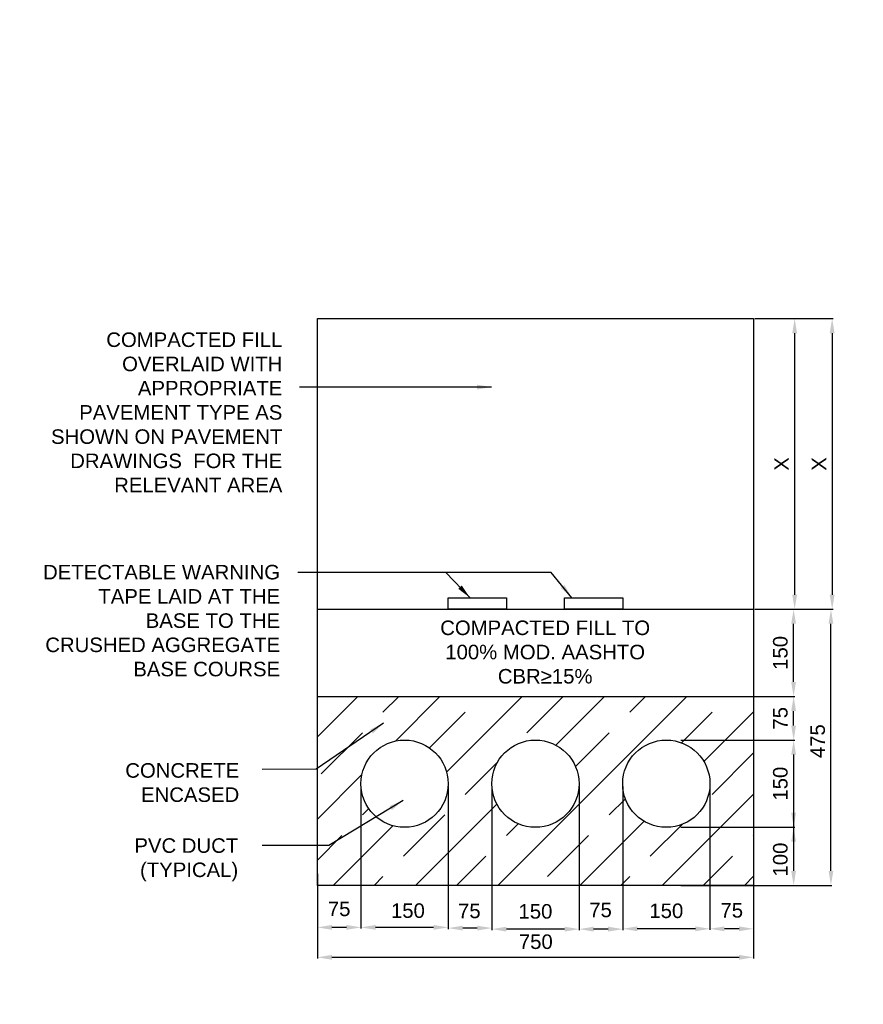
# Model space of a CAD drawing. Header units: metres. Extents: x -4024927 to 10167049, y -539908 to 13839353.
# Tile 56 of 211: x 1391968 to 1393418, y -173362 to -171669. Entities that reach past the tile are written whole.
import ezdxf

# ---------------------------------------------------------------- set-up
doc = ezdxf.new("R2010")
doc.units = ezdxf.units.M
doc.linetypes.add('CONTIUOUS', pattern=[0])
for name, color, linetype in [('B-3-E-AF09$0$e-anno-daro', 40, 'Continuous'), ('B-3-E-AF09$0$E-ANNO-T080', 2, 'Continuous'), ('B-3-E-AF09$0$E-DETL-DIM', 1, 'Continuous'), ('B-3-E-AF09$0$E-DETL-PATT', 10, 'Continuous'), ('B-3-E-AF09$0$EL2', 2, 'Continuous'), ('B-3-E-AF09$0$EL4', 4, 'Continuous'), ('B-3-E-AF09$0$EL7', 7, 'Continuous'), ('EL-AGLI-EQUP-PAPI-N-RefEdit0', 1, 'CONTIUOUS')]:
    doc.layers.add(name, color=color, linetype=linetype)
doc.styles.add('Arial', font='arial.ttf')
doc.styles.add('B-3-E-AF09$0$L100', font='arial.ttf')
doc.dimstyles.new('B-3-E-AF09$0$E-DETAIL', dxfattribs={"dimtxt": 200, "dimasz": 175, "dimexe": 0.18, "dimexo": 0.5, "dimgap": 50, "dimtad": 1, "dimdec": 0, "dimlfac": 0.1, "dimzin": 0, "dimdsep": 46, "dimtxsty": 'B-3-E-AF09$0$L100', "dimcen": 0, "dimadec": 0, "dimazin": 0, "dimtfac": 1, "dimtdec": 0, "dimtofl": 0, "dimtmove": 2, "dimatfit": 3, "dimfxl": 1, "dimtolj": 1, "dimtzin": 0, "dimarcsym": 0})

# ---------------------------------------------------------------- blocks, each defined once
blk = doc.blocks.new('*D619')
at = {"layer": 'B-3-E-AF09$0$E-DETL-DIM', "color": 2, "linetype": 'Continuous', "lineweight": -2, "transparency": 16777216}
for p, q in [((1393234.7, -172682.9), (1393300.3, -172682.9)), ((1393298.5, -172807.9), (1393298.5, -172707.9)), ((1393229.7, -172832.9), (1393300.3, -172832.9))]:
    blk.add_line(p, q, dxfattribs=at)
at = {"layer": 'B-3-E-AF09$0$E-DETL-DIM', "color": 2, "linetype": 'Continuous', "transparency": 16777216}
for points in [[(1393294.4, -172707.9), (1393302.7, -172707.9), (1393298.5, -172682.9)], [(1393294.4, -172807.9), (1393302.7, -172807.9), (1393298.5, -172832.9)]]:
    blk.add_solid(points, dxfattribs=at)
at = {"layer": 'Defpoints', "color": 0, "linetype": 'Continuous', "transparency": 16777216}
for p in [(1393229.7, -172682.9), (1393298.5, -172682.9), (1393224.7, -172832.9, 132.2)]:
    blk.add_point(p, dxfattribs=at)
at = {"layer": 'B-3-E-AF09$0$E-DETL-DIM', "color": 2, "linetype": 'Continuous', "transparency": 16777216, "insert": (1393275.8, -172757.9), "char_height": 25, "attachment_point": 5, "rotation": 90, "style": 'Arial'}
blk.add_mtext('\\A1;150', dxfattribs=at)
blk = doc.blocks.new('*D620')
at = {"layer": 'B-3-E-AF09$0$E-DETL-DIM', "color": 2, "linetype": 'Continuous', "lineweight": -2, "transparency": 16777216}
for p, q in [((1392554.7, -172987.9), (1392554.7, -173231.9)), ((1392479.7, -173137.9), (1392479.7, -173231.9)), ((1392529.7, -173230.1), (1392504.7, -173230.1))]:
    blk.add_line(p, q, dxfattribs=at)
at = {"layer": 'B-3-E-AF09$0$E-DETL-DIM', "color": 2, "linetype": 'Continuous', "transparency": 16777216}
for points in [[(1392504.7, -173225.9), (1392504.7, -173234.2), (1392479.7, -173230.1)], [(1392529.7, -173225.9), (1392529.7, -173234.2), (1392554.7, -173230.1)]]:
    blk.add_solid(points, dxfattribs=at)
at = {"layer": 'Defpoints', "color": 0, "linetype": 'Continuous', "transparency": 16777216}
for p in [(1392554.7, -172982.9), (1392479.7, -173132.9), (1392479.7, -173230.1)]:
    blk.add_point(p, dxfattribs=at)
at = {"layer": 'B-3-E-AF09$0$E-DETL-DIM', "color": 2, "linetype": 'Continuous', "transparency": 16777216, "insert": (1392517.2, -173198.4), "char_height": 25, "attachment_point": 5, "style": 'Arial'}
blk.add_mtext('\\A1;75', dxfattribs=at)
blk = doc.blocks.new('*D621')
at = {"layer": 'B-3-E-AF09$0$E-DETL-DIM', "color": 2, "linetype": 'Continuous', "lineweight": -2, "transparency": 16777216}
for p, q in [((1392779.7, -172987.9), (1392779.7, -173234.9)), ((1392929.7, -172987.9), (1392929.7, -173234.9)), ((1392904.7, -173233.1), (1392804.7, -173233.1))]:
    blk.add_line(p, q, dxfattribs=at)
at = {"layer": 'B-3-E-AF09$0$E-DETL-DIM', "color": 2, "linetype": 'Continuous', "transparency": 16777216}
for points in [[(1392804.7, -173228.9), (1392804.7, -173237.3), (1392779.7, -173233.1)], [(1392904.7, -173228.9), (1392904.7, -173237.3), (1392929.7, -173233.1)]]:
    blk.add_solid(points, dxfattribs=at)
at = {"layer": 'Defpoints', "color": 0, "linetype": 'Continuous', "transparency": 16777216}
for p in [(1392779.7, -172982.9, 132.2), (1392929.7, -172982.9, 132.2), (1392779.7, -173233.1)]:
    blk.add_point(p, dxfattribs=at)
at = {"layer": 'B-3-E-AF09$0$E-DETL-DIM', "color": 2, "linetype": 'Continuous', "transparency": 16777216, "insert": (1392854.7, -173202.7), "char_height": 25, "attachment_point": 5, "style": 'Arial'}
blk.add_mtext('\\A1;150', dxfattribs=at)
blk = doc.blocks.new('*D622')
at = {"layer": 'B-3-E-AF09$0$E-DETL-DIM', "color": 2, "linetype": 'Continuous', "lineweight": -2, "transparency": 16777216}
for p, q in [((1392929.7, -172987.9), (1392929.7, -173234.9)), ((1393004.7, -172987.9), (1393004.7, -173234.9)), ((1392979.7, -173233.1), (1392954.7, -173233.1))]:
    blk.add_line(p, q, dxfattribs=at)
at = {"layer": 'B-3-E-AF09$0$E-DETL-DIM', "color": 2, "linetype": 'Continuous', "transparency": 16777216}
for points in [[(1392954.7, -173228.9), (1392954.7, -173237.3), (1392929.7, -173233.1)], [(1392979.7, -173228.9), (1392979.7, -173237.3), (1393004.7, -173233.1)]]:
    blk.add_solid(points, dxfattribs=at)
at = {"layer": 'Defpoints', "color": 0, "linetype": 'Continuous', "transparency": 16777216}
for p in [(1392929.7, -172982.9, 132.2), (1393004.7, -172982.9, 264.4), (1392929.7, -173233.1)]:
    blk.add_point(p, dxfattribs=at)
at = {"layer": 'B-3-E-AF09$0$E-DETL-DIM', "color": 2, "linetype": 'Continuous', "transparency": 16777216, "insert": (1392966.6, -173200.2), "char_height": 25, "attachment_point": 5, "style": 'Arial'}
blk.add_mtext('\\A1;75', dxfattribs=at)
blk = doc.blocks.new('*D623')
at = {"layer": 'B-3-E-AF09$0$E-DETL-DIM', "color": 2, "linetype": 'Continuous', "lineweight": -2, "transparency": 16777216}
for p, q in [((1393104.7, -172907.9), (1393300.4, -172907.9)), ((1393298.6, -172932.9), (1393298.6, -173032.9)), ((1393104.7, -173057.9), (1393300.4, -173057.9))]:
    blk.add_line(p, q, dxfattribs=at)
at = {"layer": 'B-3-E-AF09$0$E-DETL-DIM', "color": 2, "linetype": 'Continuous', "transparency": 16777216}
for points in [[(1393294.4, -172932.9), (1393302.7, -172932.9), (1393298.6, -172907.9)], [(1393294.4, -173032.9), (1393302.7, -173032.9), (1393298.6, -173057.9)]]:
    blk.add_solid(points, dxfattribs=at)
at = {"layer": 'Defpoints', "color": 0, "linetype": 'Continuous', "transparency": 16777216}
for p in [(1393099.7, -172907.9), (1393099.7, -173057.9), (1393298.6, -173057.9)]:
    blk.add_point(p, dxfattribs=at)
at = {"layer": 'B-3-E-AF09$0$E-DETL-DIM', "color": 2, "linetype": 'Continuous', "transparency": 16777216, "insert": (1393275.8, -172982.9), "char_height": 25, "attachment_point": 5, "rotation": 90, "style": 'Arial'}
blk.add_mtext('\\A1;150', dxfattribs=at)
blk = doc.blocks.new('*D624')
at = {"layer": 'B-3-E-AF09$0$E-DETL-DIM', "color": 2, "linetype": 'Continuous', "lineweight": -2, "transparency": 16777216}
for p, q in [((1393229.7, -172832.9), (1393300.4, -172832.9)), ((1393298.6, -172882.9), (1393298.6, -172857.9)), ((1393104.7, -172907.9), (1393300.4, -172907.9))]:
    blk.add_line(p, q, dxfattribs=at)
at = {"layer": 'B-3-E-AF09$0$E-DETL-DIM', "color": 2, "linetype": 'Continuous', "transparency": 16777216}
for points in [[(1393294.4, -172857.9), (1393302.7, -172857.9), (1393298.6, -172832.9)], [(1393294.4, -172882.9), (1393302.7, -172882.9), (1393298.6, -172907.9)]]:
    blk.add_solid(points, dxfattribs=at)
at = {"layer": 'Defpoints', "color": 0, "linetype": 'Continuous', "transparency": 16777216}
for p in [(1393224.7, -172832.9), (1393298.6, -172832.9), (1393099.7, -172907.9, 132.2)]:
    blk.add_point(p, dxfattribs=at)
at = {"layer": 'B-3-E-AF09$0$E-DETL-DIM', "color": 2, "linetype": 'Continuous', "transparency": 16777216, "insert": (1393275.8, -172870.4), "char_height": 25, "attachment_point": 5, "rotation": 90, "style": 'Arial'}
blk.add_mtext('\\A1;75', dxfattribs=at)
blk = doc.blocks.new('*D625')
at = {"layer": 'B-3-E-AF09$0$E-DETL-DIM', "color": 2, "linetype": 'Continuous', "lineweight": -2, "transparency": 16777216}
for p, q in [((1393004.7, -172992.9), (1393004.7, -173234.3)), ((1393154.7, -172987.9), (1393154.7, -173234.3)), ((1393129.7, -173232.5), (1393029.7, -173232.5))]:
    blk.add_line(p, q, dxfattribs=at)
at = {"layer": 'B-3-E-AF09$0$E-DETL-DIM', "color": 2, "linetype": 'Continuous', "transparency": 16777216}
for points in [[(1393029.7, -173228.4), (1393029.7, -173236.7), (1393004.7, -173232.5)], [(1393129.7, -173228.4), (1393129.7, -173236.7), (1393154.7, -173232.5)]]:
    blk.add_solid(points, dxfattribs=at)
at = {"layer": 'Defpoints', "color": 0, "linetype": 'Continuous', "transparency": 16777216}
for p in [(1393004.7, -172987.9, -132.2), (1393154.7, -172982.9, 132.2), (1393004.7, -173232.5)]:
    blk.add_point(p, dxfattribs=at)
at = {"layer": 'B-3-E-AF09$0$E-DETL-DIM', "color": 2, "linetype": 'Continuous', "transparency": 16777216, "insert": (1393079.7, -173201.7), "char_height": 25, "attachment_point": 5, "style": 'Arial'}
blk.add_mtext('\\A1;150', dxfattribs=at)
blk = doc.blocks.new('*D626')
at = {"layer": 'B-3-E-AF09$0$E-DETL-DIM', "color": 2, "linetype": 'Continuous', "lineweight": -2, "transparency": 16777216}
for p, q in [((1393154.7, -172987.9), (1393154.7, -173234.3)), ((1393229.7, -173137.9), (1393229.7, -173234.3)), ((1393204.7, -173232.5), (1393179.7, -173232.5))]:
    blk.add_line(p, q, dxfattribs=at)
at = {"layer": 'B-3-E-AF09$0$E-DETL-DIM', "color": 2, "linetype": 'Continuous', "transparency": 16777216}
for points in [[(1393179.7, -173228.4), (1393179.7, -173236.7), (1393154.7, -173232.5)], [(1393204.7, -173228.4), (1393204.7, -173236.7), (1393229.7, -173232.5)]]:
    blk.add_solid(points, dxfattribs=at)
at = {"layer": 'Defpoints', "color": 0, "linetype": 'Continuous', "transparency": 16777216}
for p in [(1393154.7, -172982.9, 132.2), (1393229.7, -173132.9), (1393154.7, -173232.5)]:
    blk.add_point(p, dxfattribs=at)
at = {"layer": 'B-3-E-AF09$0$E-DETL-DIM', "color": 2, "linetype": 'Continuous', "transparency": 16777216, "insert": (1393192.2, -173200.9), "char_height": 25, "attachment_point": 5, "style": 'Arial'}
blk.add_mtext('\\A1;75', dxfattribs=at)
blk = doc.blocks.new('*D627')
at = {"layer": 'B-3-E-AF09$0$E-DETL-DIM', "color": 2, "linetype": 'Continuous', "lineweight": -2, "transparency": 16777216}
for p, q in [((1393301.3, -172182.9), (1393366.6, -172182.9)), ((1393364.8, -172207.9), (1393364.8, -172657.9)), ((1393295.8, -172682.9), (1393366.6, -172682.9))]:
    blk.add_line(p, q, dxfattribs=at)
at = {"layer": 'B-3-E-AF09$0$E-DETL-DIM', "color": 2, "linetype": 'Continuous', "transparency": 16777216}
for points in [[(1393360.6, -172207.9), (1393369, -172207.9), (1393364.8, -172182.9)], [(1393360.6, -172657.9), (1393369, -172657.9), (1393364.8, -172682.9)]]:
    blk.add_solid(points, dxfattribs=at)
at = {"layer": 'Defpoints', "color": 0, "linetype": 'Continuous', "transparency": 16777216}
for p in [(1393296.3, -172182.9), (1393290.8, -172682.9), (1393364.8, -172682.9)]:
    blk.add_point(p, dxfattribs=at)
at = {"layer": 'B-3-E-AF09$0$E-DETL-DIM', "color": 2, "linetype": 'Continuous', "transparency": 16777216, "insert": (1393342.3, -172432.9), "char_height": 25, "attachment_point": 5, "rotation": 90, "style": 'Arial'}
blk.add_mtext('\\A1;X', dxfattribs=at)
blk = doc.blocks.new('*D628')
at = {"layer": 'B-3-E-AF09$0$E-DETL-DIM', "color": 2, "linetype": 'Continuous', "lineweight": -2, "transparency": 16777216}
for p, q in [((1393231.8, -172182.9), (1393302.1, -172182.9)), ((1393300.3, -172207.9), (1393300.3, -172657.9)), ((1393231.8, -172682.9), (1393302.1, -172682.9))]:
    blk.add_line(p, q, dxfattribs=at)
at = {"layer": 'B-3-E-AF09$0$E-DETL-DIM', "color": 2, "linetype": 'Continuous', "transparency": 16777216}
for points in [[(1393296.2, -172207.9), (1393304.5, -172207.9), (1393300.3, -172182.9)], [(1393296.2, -172657.9), (1393304.5, -172657.9), (1393300.3, -172682.9)]]:
    blk.add_solid(points, dxfattribs=at)
at = {"layer": 'Defpoints', "color": 0, "linetype": 'Continuous', "transparency": 16777216}
for p in [(1393226.8, -172182.9), (1393226.8, -172682.9), (1393300.3, -172682.9)]:
    blk.add_point(p, dxfattribs=at)
at = {"layer": 'B-3-E-AF09$0$E-DETL-DIM', "color": 2, "linetype": 'Continuous', "transparency": 16777216, "insert": (1393277.8, -172432.9), "char_height": 25, "attachment_point": 5, "rotation": 90, "style": 'Arial'}
blk.add_mtext('\\A1;X', dxfattribs=at)
blk = doc.blocks.new('*D629')
at = {"layer": 'B-3-E-AF09$0$E-DETL-DIM', "color": 2, "linetype": 'Continuous', "lineweight": -2, "transparency": 16777216}
for p, q in [((1393234.7, -172682.9), (1393364.5, -172682.9)), ((1393362.7, -173132.9), (1393362.7, -172707.9)), ((1393234.7, -173157.9), (1393364.5, -173157.9))]:
    blk.add_line(p, q, dxfattribs=at)
at = {"layer": 'B-3-E-AF09$0$E-DETL-DIM', "color": 2, "linetype": 'Continuous', "transparency": 16777216}
for points in [[(1393358.6, -172707.9), (1393366.9, -172707.9), (1393362.7, -172682.9)], [(1393358.6, -173132.9), (1393366.9, -173132.9), (1393362.7, -173157.9)]]:
    blk.add_solid(points, dxfattribs=at)
at = {"layer": 'Defpoints', "color": 0, "linetype": 'Continuous', "transparency": 16777216}
for p in [(1393229.7, -172682.9), (1393362.7, -172682.9), (1393229.7, -173157.9)]:
    blk.add_point(p, dxfattribs=at)
at = {"layer": 'B-3-E-AF09$0$E-DETL-DIM', "color": 2, "linetype": 'Continuous', "transparency": 16777216, "insert": (1393340, -172909.8), "char_height": 25, "attachment_point": 5, "rotation": 90, "style": 'Arial'}
blk.add_mtext('\\A1;475', dxfattribs=at)
blk = doc.blocks.new('*D630')
at = {"layer": 'B-3-E-AF09$0$E-DETL-DIM', "color": 2, "linetype": 'Continuous', "lineweight": -2, "transparency": 16777216}
for p, q in [((1392479.7, -173162.9), (1392479.7, -173283.4)), ((1393229.7, -173162.9), (1393229.7, -173283.4)), ((1393204.7, -173281.6), (1392504.7, -173281.6))]:
    blk.add_line(p, q, dxfattribs=at)
at = {"layer": 'B-3-E-AF09$0$E-DETL-DIM', "color": 2, "linetype": 'Continuous', "transparency": 16777216}
for points in [[(1392504.7, -173277.4), (1392504.7, -173285.7), (1392479.7, -173281.6)], [(1393204.7, -173277.4), (1393204.7, -173285.7), (1393229.7, -173281.6)]]:
    blk.add_solid(points, dxfattribs=at)
at = {"layer": 'Defpoints', "color": 0, "linetype": 'Continuous', "transparency": 16777216}
for p in [(1392479.7, -173157.9, 132.2), (1393229.7, -173157.9, 132.2), (1392479.7, -173281.6)]:
    blk.add_point(p, dxfattribs=at)
at = {"layer": 'B-3-E-AF09$0$E-DETL-DIM', "color": 2, "linetype": 'Continuous', "transparency": 16777216, "insert": (1392855.3, -173254.9), "char_height": 25, "attachment_point": 5, "style": 'Arial'}
blk.add_mtext('\\A1;750', dxfattribs=at)
blk = doc.blocks.new('*D631')
at = {"layer": 'B-3-E-AF09$0$E-DETL-DIM', "color": 2, "linetype": 'Continuous', "lineweight": -2, "transparency": 16777216}
for p, q in [((1393104.7, -173057.9), (1393300.4, -173057.9)), ((1393298.6, -173082.9), (1393298.6, -173132.9)), ((1393104.7, -173157.9), (1393300.4, -173157.9))]:
    blk.add_line(p, q, dxfattribs=at)
at = {"layer": 'B-3-E-AF09$0$E-DETL-DIM', "color": 2, "linetype": 'Continuous', "transparency": 16777216}
for points in [[(1393294.4, -173082.9), (1393302.7, -173082.9), (1393298.6, -173057.9)], [(1393294.4, -173132.9), (1393302.7, -173132.9), (1393298.6, -173157.9)]]:
    blk.add_solid(points, dxfattribs=at)
at = {"layer": 'Defpoints', "color": 0, "linetype": 'Continuous', "transparency": 16777216}
for p in [(1393099.7, -173057.9), (1393099.7, -173157.9), (1393298.6, -173157.9)]:
    blk.add_point(p, dxfattribs=at)
at = {"layer": 'B-3-E-AF09$0$E-DETL-DIM', "color": 2, "linetype": 'Continuous', "transparency": 16777216, "insert": (1393275.8, -173113.4), "char_height": 25, "attachment_point": 5, "rotation": 90, "style": 'Arial'}
blk.add_mtext('\\A1;100', dxfattribs=at)
blk = doc.blocks.new('*D632')
at = {"layer": 'B-3-E-AF09$0$E-DETL-DIM', "color": 2, "linetype": 'Continuous', "lineweight": -2, "transparency": 16777216}
for p, q in [((1392704.7, -172992.9, 0), (1392704.7, -173231.9, 0)), ((1392554.7, -173025.4, 0), (1392554.7, -173231.9, 0)), ((1392679.7, -173230.1, 0), (1392579.7, -173230.1, 0))]:
    blk.add_line(p, q, dxfattribs=at)
at = {"layer": 'B-3-E-AF09$0$E-DETL-DIM', "color": 2, "linetype": 'Continuous', "transparency": 16777216}
for points in [[(1392579.7, -173225.9, 0), (1392579.7, -173234.2, 0), (1392554.7, -173230.1, 0)], [(1392679.7, -173225.9, 0), (1392679.7, -173234.2, 0), (1392704.7, -173230.1, 0)]]:
    blk.add_solid(points, dxfattribs=at)
at = {"layer": 'Defpoints', "color": 0, "linetype": 'Continuous', "transparency": 16777216}
for p in [(1392704.7, -172987.9, 0), (1392554.7, -173020.4, 0), (1392554.7, -173230.1, 0)]:
    blk.add_point(p, dxfattribs=at)
at = {"layer": 'B-3-E-AF09$0$E-DETL-DIM', "color": 2, "linetype": 'Continuous', "transparency": 16777216, "insert": (1392635.4, -173201.4, 0), "char_height": 25, "attachment_point": 5, "style": 'Arial'}
blk.add_mtext('\\A1;150', dxfattribs=at)
blk = doc.blocks.new('*D633')
at = {"layer": 'B-3-E-AF09$0$E-DETL-DIM', "color": 2, "linetype": 'Continuous', "lineweight": -2, "transparency": 16777216}
for p, q in [((1392704.7, -172987.9, 0), (1392704.7, -173233.1, 0)), ((1392779.7, -172987.9, 0), (1392779.7, -173233.1, 0)), ((1392754.7, -173231.3, 0), (1392729.7, -173231.3, 0))]:
    blk.add_line(p, q, dxfattribs=at)
at = {"layer": 'B-3-E-AF09$0$E-DETL-DIM', "color": 2, "linetype": 'Continuous', "transparency": 16777216}
for points in [[(1392729.7, -173227.1, 0), (1392729.7, -173235.5, 0), (1392704.7, -173231.3, 0)], [(1392754.7, -173227.1, 0), (1392754.7, -173235.5, 0), (1392779.7, -173231.3, 0)]]:
    blk.add_solid(points, dxfattribs=at)
at = {"layer": 'Defpoints', "color": 0, "linetype": 'Continuous', "transparency": 16777216}
for p in [(1392704.7, -172982.9, 132.2), (1392779.7, -172982.9), (1392704.7, -173231.3, 0)]:
    blk.add_point(p, dxfattribs=at)
at = {"layer": 'B-3-E-AF09$0$E-DETL-DIM', "color": 2, "linetype": 'Continuous', "transparency": 16777216, "insert": (1392741, -173201.9, 0), "char_height": 25, "attachment_point": 5, "style": 'Arial'}
blk.add_mtext('\\A1;75', dxfattribs=at)

msp = doc.modelspace()

# ---------------------------------------------------------------- hatches: boundary and pattern name
at = {"layer": 'B-3-E-AF09$0$E-DETL-PATT', "linetype": 'Continuous'}
h = msp.add_hatch(dxfattribs=at)
h.set_pattern_fill('JIS_STN_1E', color=252, scale=100)
h.set_pattern_definition([(45, (1654292.95, -36671.2), (-70.710678, 70.710678), []), (45, (1654363.45, -36671.2), (-70.710678, 70.710678), [100, -50])])
h.paths.add_polyline_path([(1393229.7, -172832.91), (1392479.7, -172832.91), (1392479.7, -173157.91), (1393229.7, -173157.91)])
edge = h.paths.add_edge_path(flags=16)
edge.add_arc((1392854.7, -172982.91), 75, 0, 360)
edge = h.paths.add_edge_path(flags=16)
edge.add_arc((1392629.7, -172982.91), 75, 0, 360)
edge = h.paths.add_edge_path(flags=16)
edge.add_arc((1393079.7, -172982.91), 75, 0, 360)

# ---------------------------------------------------------------- linework, layer by layer
at = {"layer": 'B-3-E-AF09$0$E-DETL-DIM', "color": 2, "linetype": 'Continuous'}
msp.add_line((1393298.57, -173032.91), (1393298.57, -173082.91), dxfattribs=at)
at = {"layer": 'B-3-E-AF09$0$EL2', "color": 4, "linetype": 'Continuous'}
for p, q in [((1392479.7, -172682.91), (1393229.7, -172682.91)), ((1392479.7, -172832.91), (1393229.7, -172832.91))]:
    msp.add_line(p, q, dxfattribs=at)
msp.add_lwpolyline([(1392479.7, -172182.91), (1393229.7, -172182.91), (1393229.7, -173157.91), (1392479.7, -173157.91)], close=True, dxfattribs=at)
at = {"layer": 'B-3-E-AF09$0$EL4', "linetype": 'Continuous'}
msp.add_lwpolyline([(1392704.7, -172662.95), (1392804.7, -172662.95), (1392804.7, -172682.91), (1392704.7, -172682.91)], close=True, dxfattribs=at)
at = {"layer": 'B-3-E-AF09$0$EL4', "linetype": 'Continuous', "elevation": -132.19}
msp.add_lwpolyline([(1392904.7, -172662.95), (1393004.7, -172662.95), (1393004.7, -172682.91), (1392904.7, -172682.91)], close=True, dxfattribs=at)
at = {"layer": 'B-3-E-AF09$0$EL7', "color": 3, "linetype": 'Continuous'}
for centre in [(1392629.7, -172982.91, 132.19), (1392854.7, -172982.91), (1393079.7, -172982.91, 132.19)]:
    msp.add_circle(centre, 75, dxfattribs=at)
at = {"layer": 'EL-AGLI-EQUP-PAPI-N-RefEdit0'}
msp.add_arc((3071061.1, 6743365.78), 7095987.63, 260.537675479, 260.537675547, dxfattribs=at)

# ---------------------------------------------------------------- texts
at = {"layer": 'B-3-E-AF09$0$E-ANNO-T080', "color": 2, "ltscale": 0.5, "char_height": 25, "style": 'Arial'}
for s, insert, width, attachment_point in [('\\pxqr;{\\fArial|b0|i0|c0|p34;COMPACTED FILL OVERLAID WITH APPROPRIATE PAVEMENT TYPE AS SHOWN ON PAVEMENT DRAWINGS  FOR THE RELEVANT AREA}', (1391985.23, -172206.65), 434.3345, 1), ('\\pxqr;{\\fArial|b0|i0|c0|p34;DETECTABLE WARNING TAPE LAID AT THE BASE TO THE CRUSHED AGGREGATE BASE COURSE}', (1392008.85, -172606.49), 406.7558, 1), ('COMPACTED FILL TO 100% MOD. AASHTO CBR≥15%', (1392871.41, -172702.24, 132.19), 366.4204, 2), ('\\pxqr;{\\fArial|b0|i0|c0|p34;CONCRETE ENCASED}', (1392156.09, -172947.58), 189.3889, 1), ('\\pxqr;{\\fArial|b0|i0|c0|p34;PVC DUCT (TYPICAL)}', (1392144.7, -173076.83), 198.959, 1)]:
    msp.add_mtext(s, dxfattribs=dict(at, insert=insert, width=width, attachment_point=attachment_point))

# ---------------------------------------------------------------- dimensions: what is measured, and where the dimension line sits
at = {"layer": 'B-3-E-AF09$0$E-DETL-DIM', "color": 2, "linetype": 'Continuous'}
for base, p1, p2, picture, middle in [((1393300.34, -172682.91), (1393226.79, -172182.91), (1393226.82, -172682.91), '*D628', (1393277.84, -172432.91)), ((1393364.81, -172682.91), (1393296.32, -172182.91), (1393290.76, -172682.91), '*D627', (1393342.31, -172432.91))]:
    dim = msp.add_linear_dim(base=base, p1=p1, p2=p2, angle=270, text='X', dimstyle='B-3-E-AF09$0$E-DETAIL', override={"dimscale": 10, "dimtxt": 2.5, "dimasz": 2.5, "dimgap": 1, "dimlfac": 1, "dimtxsty": 'Arial', "dimclrd": 2, "dimclre": 2, "dimclrt": 2}, dxfattribs=at)
    dim.commit()
    dim.dimension.update_dxf_attribs({"geometry": picture, "text_midpoint": middle})
for base, p1, p2, angle, picture, middle in [((1393298.54, -172682.91), (1393224.7, -172832.91, 132.19), (1393229.7, -172682.91), 90, '*D619', (1393275.77, -172757.91)), ((1393298.55, -172832.91), (1393099.7, -172907.91, 132.19), (1393224.75, -172832.91), 270, '*D624', (1393275.84, -172870.41)), ((1393298.55, -173057.91), (1393099.75, -172907.91), (1393099.75, -173057.91), 270, '*D623', (1393275.79, -172982.91))]:
    dim = msp.add_linear_dim(base=base, p1=p1, p2=p2, angle=angle, dimstyle='B-3-E-AF09$0$E-DETAIL', override={"dimscale": 10, "dimtxt": 2.5, "dimasz": 2.5, "dimgap": 1, "dimlfac": 1, "dimtxsty": 'Arial', "dimclrd": 2, "dimclre": 2, "dimclrt": 2}, dxfattribs=at)
    dim.commit()
    dim.dimension.update_dxf_attribs({"geometry": picture, "text_midpoint": middle})
for base, p1, p2, angle, picture, middle in [((1393362.72, -172682.91), (1393229.7, -173157.91), (1393229.7, -172682.91), 90, '*D629', (1393339.96, -172909.82)), ((1393298.55, -173157.91), (1393099.75, -173057.91), (1393099.75, -173157.91), 270, '*D631', (1393275.79, -173113.39))]:
    dim = msp.add_linear_dim(base=base, p1=p1, p2=p2, angle=angle, dimstyle='B-3-E-AF09$0$E-DETAIL', override={"dimscale": 10, "dimtxt": 2.5, "dimasz": 2.5, "dimgap": 1, "dimlfac": 1, "dimtxsty": 'Arial', "dimclrd": 2, "dimclre": 2, "dimclrt": 2}, dxfattribs=at)
    dim.commit()
    dim.dimension.update_dxf_attribs({"geometry": picture, "text_midpoint": middle, "dimtype": 160})
for base, p1, p2, picture, middle in [((1392479.7, -173230.06, 132.19), (1392554.7, -172982.91, 132.19), (1392479.7, -173132.91, 132.19), '*D620', (1392517.2, -173198.37, 132.19)), ((1392554.7, -173230.06, 0), (1392704.7, -172987.91, 0), (1392554.7, -173020.41, 0), '*D632', (1392635.41, -173201.35, 0)), ((1392704.7, -173231.3, 0), (1392779.7, -172982.91), (1392704.7, -172982.91, 132.19), '*D633', (1392741.04, -173201.87, 0)), ((1392779.7, -173233.1, -132.19), (1392929.7, -172982.91), (1392779.7, -172982.91), '*D621', (1392854.7, -173202.69, -132.19)), ((1392929.7, -173233.1, -132.19), (1393004.7, -172982.91, 132.19), (1392929.7, -172982.91), '*D622', (1392966.61, -173200.2, -132.19)), ((1393004.7, -173232.54), (1393154.7, -172982.91, 132.19), (1393004.7, -172987.91, -132.19), '*D625', (1393079.7, -173201.7)), ((1393154.7, -173232.54), (1393229.75, -173132.91), (1393154.7, -172982.91, 132.19), '*D626', (1393192.2, -173200.92)), ((1392479.7, -173281.57, -132.19), (1393229.7, -173157.91), (1392479.7, -173157.91), '*D630', (1392855.31, -173254.9, -132.19))]:
    dim = msp.add_linear_dim(base=base, p1=p1, p2=p2, dimstyle='B-3-E-AF09$0$E-DETAIL', override={"dimscale": 10, "dimtxt": 2.5, "dimasz": 2.5, "dimgap": 1, "dimlfac": 1, "dimtxsty": 'Arial', "dimclrd": 2, "dimclre": 2, "dimclrt": 2}, dxfattribs=at)
    dim.commit()
    dim.dimension.update_dxf_attribs({"geometry": picture, "text_midpoint": middle, "dimtype": 160})

# ---------------------------------------------------------------- leaders
at = {"layer": 'B-3-E-AF09$0$e-anno-daro', "color": 2, "linetype": 'Continuous'}
for points in [[(1392779.29, -172300.63), (1392680.07, -172300.63), (1392448.78, -172300.62)], [(1392742.2, -172662.95, 132.19), (1392700.86, -172619.45, 132.19), (1392445.9, -172619.45, 132.19)], [(1392917.2, -172662.95), (1392881.57, -172619.45), (1392445.9, -172619.45)], [(1392593.56, -172878.92, 132.19), (1392477.67, -172958, 132.19), (1392384.8, -172958.48, 132.19)], [(1392627.07, -173011.94, 132.19), (1392499.55, -173089.06, 132.19), (1392384.8, -173089.06, 132.19)]]:
    msp.add_leader(points, dimstyle='B-3-E-AF09$0$E-DETAIL', override={"dimscale": 10, "dimasz": 2.5}, dxfattribs=at)

doc.saveas('drawing.dxf')
